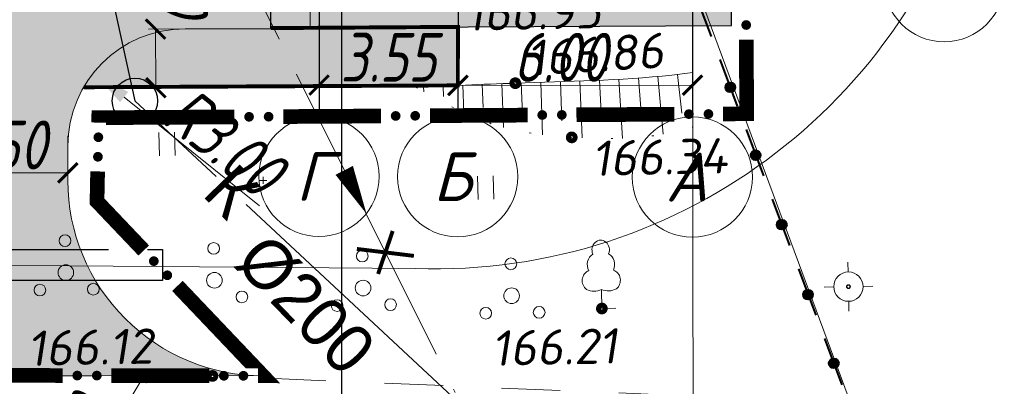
# Model space of a CAD drawing. Header units: millimetres. Extents: x 523431 to 527346, y -48565 to -47721.
# Tile 142 of 221: x 526042 to 526092, y -48417 to -48398. Entities that reach past the tile are written whole.
import ezdxf
from ezdxf import colors
from ezdxf.entities.mleader import LeaderData, LeaderLine
from ezdxf.enums import TextEntityAlignment as Align
from ezdxf.math import Vec2, Vec3

# ---------------------------------------------------------------- set-up
doc = ezdxf.new("R2010")
doc.units = ezdxf.units.MM
for name, pattern in [('DASHED', [19.049999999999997, 12.7, -6.35]), ('LU024', [3, 1.5, -1.5]), ('LU197', [9, 8, -1]), ('LUTT007', [1, 0, -1])]:
    doc.linetypes.add(name, pattern=pattern)
doc.layers.get('Defpoints').update_dxf_attribs({"color": 140})
for name, color, linetype, lineweight in [('02 План', 7, 'Continuous', 25), ('_ПР_КЛ_10', 10, 'ОПС_W2', 30), ('ELEKTROSET_', 6, 'LU1191', 9), ('KANALIZACIA', 1, 'LU197', 13), ('OTMETKI', 7, 'Continuous', 13), ('SWAZ_', 1, 'LU133', 9), ('TOPOGRAFIA', 7, 'Continuous', 13), ('ГП ГП', 10, 'ОПС_W2', 30), ('ГП Размеры', 10, 'ОПС_W2', 30), ('Пожарка', 1, 'Continuous', 40), ('электрика', 1, 'Continuous', 40)]:
    doc.layers.add(name, color=color, linetype=linetype, lineweight=lineweight)
for name, color, linetype in [('A_GRANIC', 7, 'Continuous'), ('ГП ОСИ', 7, 'Continuous'), ('ГП СЕТИ', 7, 'Continuous')]:
    doc.layers.add(name, color=color, linetype=linetype)
doc.styles.add('ESKD1', font='txt', dxfattribs={"width": 1.2, "oblique": 14.99430549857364})
doc.styles.add('SIMPLEX_K', font='txt')
doc.styles.add('Standard_k', font='simplex.shx', dxfattribs={"oblique": 10})
doc.styles.add('Мой', font='isocpeui.ttf', dxfattribs={"width": 0.8, "height": 1.25})
doc.styles.add('ОПС', font='arial.ttf')
doc.styles.add('СГЕНЕРИР_СТИЛЬ_1', font='times.ttf')
doc.linetypes.add('_KABEL500', pattern='A,7,[130,ltypeshp.shx,S=0.9,R=-45,X=0,Y=0.6363],1.5,[130,ltypeshp.shx,S=0.9,R=-45,X=0,Y=0.6363],1.5,[130,ltypeshp.shx,S=0.9,R=-45,X=0,Y=0.6363],5', length=15)
doc.linetypes.add('LU1191', pattern='A,1,-2,0.29,[131,ltypeshp01.shx,S=1.3,R=180,X=0.9229999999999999,Y=0.65],0.29,[131,ltypeshp01.shx,S=1.3,R=180,X=1.3,Y=0.65],5,[131,ltypeshp01.shx,S=1.3,R=0,X=-1.3,Y=-0.65],0.58,[131,ltypeshp01.shx,S=1.3,R=0,X=-1.3,Y=-0.65],-2,3', length=14.16)
doc.linetypes.add('LU133', pattern='A,6,[133,ltypeshp.shx,S=0.25,R=0,X=-3,Y=0],-2', length=8)
doc.linetypes.add('ОПС_W2', pattern='A,10,-0.5,["W2",ОПС,S=1,R=0,X=0,Y=-0.5],-2.5', length=13)
doc.dimstyles.new('мой', dxfattribs={"dimtxt": 1.25, "dimasz": 0.5, "dimexe": 0.18, "dimexo": 0.0625, "dimgap": 0.09, "dimtad": 1, "dimzin": 0, "dimdsep": 46, "dimtxsty": 'Мой', "dimblk": 'ARCHTICK', "dimcen": 0.09, "dimclrd": 5, "dimclre": 5, "dimclrt": 5, "dimadec": 0, "dimazin": 0, "dimtfac": 1, "dimtofl": 0, "dimtmove": 1, "dimatfit": 3, "dimfxl": 0, "dimtolj": 1, "dimtzin": 0, "dimlwd": 15, "dimlwe": 15, "dimarcsym": 0})

# ---------------------------------------------------------------- blocks, each defined once
blk = doc.blocks.new('Pk_blok')
at = {"color": 0, "linetype": 'Continuous', "lineweight": 13, "const_width": 0.25}
blk.add_lwpolyline([(-0.175, 0, 1), (0.175, 0, 1)], format="xyb", close=True, dxfattribs=at)
blk = doc.blocks.new('U388')
at = {"layer": 'TOPOGRAFIA'}
for p, q in [((0, 0.9806231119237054), (0, 0)), ((0, 0), (0.7200000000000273, 0.002031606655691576))]:
    blk.add_line(p, q, dxfattribs=at)
for centre, major_axis, ratio, start_param, end_param in [((0, 3.004683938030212), (4.160164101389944e-16, 0.4953160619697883), 0.9000000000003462, 4.281298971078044, 8.285071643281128), ((-0.1460103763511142, 2.251308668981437), (-4.133707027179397e-14, 0.617547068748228), 0.8999999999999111, 0.4847449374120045, 2.084744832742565), ((0.1460103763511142, 2.251308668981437), (4.128832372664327e-14, 0.6175470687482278), 0.8999999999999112, 4.19844047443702, 5.798440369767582), ((-0.4977695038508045, 1.437670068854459), (1.712278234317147e-12, 0.5307801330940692), 0.8999999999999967, 0.2804679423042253, 2.547920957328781), ((0.4977695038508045, 1.437670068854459), (-1.712874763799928e-12, 0.5307801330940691), 0.8999999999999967, 3.735264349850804, 6.00271736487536), ((-0.3662926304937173, 1.884971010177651), (1.42535125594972e-12, 0.991709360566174), 0.9000000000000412, 2.678506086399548, 3.564479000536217), ((0.3662926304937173, 1.884971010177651), (-1.427068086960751e-12, 0.9917093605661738), 0.9000000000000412, 2.718706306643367, 3.604679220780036)]:
    blk.add_ellipse(centre, major_axis=major_axis, ratio=ratio, start_param=start_param, end_param=end_param, dxfattribs=at)
blk = doc.blocks.new('U394')
for centre, radius in [((-0.007333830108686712, 1.633033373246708), 0.3), ((0, 0), 0.4), ((-1.344137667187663, -0.8689467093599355), 0.3), ((1.388695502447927, -0.8773993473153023), 0.3)]:
    blk.add_circle(centre, radius)
blk = doc.blocks.new('U401t')
at = {"layer": 'TOPOGRAFIA'}
for p, q in [((-0.4000000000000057, 0), (-0.4000000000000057, 1.199999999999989)), ((0.4000000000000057, 0), (0.4000000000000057, 1.199999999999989))]:
    blk.add_line(p, q, dxfattribs=at)
blk = doc.blocks.new('TSO_blok')
at = {"color": 0, "linetype": 'Continuous', "lineweight": 15}
for p, q in [((4.592273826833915e-17, 0.75), (7.653789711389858e-17, 1.25)), ((-0.75, 9.18454765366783e-17), (-1.25, 1.530757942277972e-16)), ((0.75, -1.836909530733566e-16), (1.25, -3.061515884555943e-16)), ((-1.377682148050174e-16, -0.75), (-2.296136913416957e-16, -1.25))]:
    blk.add_line(p, q, dxfattribs=at)
at = {"color": 0, "linetype": 'Continuous', "lineweight": 15, "const_width": 0.075}
blk.add_lwpolyline([(-0.0875, 0, 1), (0.0875, 0, 1)], format="xyb", close=True, dxfattribs=at)
at = {"color": 0, "linetype": 'Continuous', "lineweight": 15}
blk.add_circle((0, 0), 0.75, dxfattribs=at)
blk = doc.blocks.new('OSI_ZDAN')
at = {"layer": '_ПР_КЛ_10', "color": 0, "linetype": 'Continuous', "lineweight": 0}
blk.add_circle((0, 0), 3.2, dxfattribs=at)
at = {"layer": '_ПР_КЛ_10', "color": 0, "linetype": 'Continuous', "lineweight": 0, "style": 'ESKD1', "oblique": 14.99430549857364, "width": 1.2}
blk.add_attdef('NAME', text='', height=2.6, dxfattribs=at).set_placement((-0.3, 0), align=Align.MIDDLE_CENTER)
blk = doc.blocks.new('_ArchTick')
at = {"color": 0, "linetype": 'ByBlock', "const_width": 0.15}
blk.add_lwpolyline([(-0.5, -0.5), (0.5, 0.5)], dxfattribs=at)
blk = doc.blocks.new('*D57')
at = {"layer": 'Defpoints', "color": 0, "linetype": 'ByBlock', "transparency": 16777216}
for p in [(52.74472561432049, 20.21594233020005), (58.74474292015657, 20.22093118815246), (58.74555828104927, 19.24031006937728)]:
    blk.add_point(p, dxfattribs=at)
at = {"layer": 'ГП Размеры', "color": 5, "linetype": 'Continuous', "lineweight": 15, "transparency": 16777216}
for p, q in [((52.74477758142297, 20.15344235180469), (52.74569064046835, 19.05532127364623)), ((58.74479488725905, 20.1584312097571), (58.74570794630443, 19.06031013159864)), ((52.74554097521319, 19.23532121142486), (58.74555828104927, 19.24031006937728))]:
    blk.add_line(p, q, dxfattribs=at)
at = {"layer": 'ГП Размеры', "color": 5, "linetype": 'ByBlock', "lineweight": 15, "transparency": 16777216, "xscale": 0.5, "yscale": 0.5, "zscale": 0.5}
for p, rotation in [((52.74554097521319, 19.23532121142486), 180.0476399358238), ((58.74555828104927, 19.24031006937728), 0.04763993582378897)]:
    blk.add_blockref('_ArchTick', p, dxfattribs=dict(at, rotation=rotation))
at = {"layer": 'ГП Размеры', "color": 5, "linetype": 'ByBlock', "lineweight": 0, "transparency": 16777216, "insert": (55.36820315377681, 19.95250213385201), "char_height": 1.25, "attachment_point": 5, "rotation": 0.04763993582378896, "style": 'Мой'}
blk.add_mtext('\\A1;6.00', dxfattribs=at)
blk = doc.blocks.new('*D58')
at = {"layer": 'Defpoints', "color": 0, "linetype": 'ByBlock', "transparency": 16777216}
for p in [(49.19506362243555, 20.41662466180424), (52.74505843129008, 20.41055359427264), (49.19305461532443, 19.24187824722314)]:
    blk.add_point(p, dxfattribs=at)
at = {"layer": 'ГП Размеры', "color": 5, "linetype": 'Continuous', "lineweight": 15, "transparency": 16777216}
for p, q in [((49.1949567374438, 20.35412475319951), (49.19274678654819, 19.06187851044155)), ((52.74495154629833, 20.34805368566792), (52.74274159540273, 19.05580744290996)), ((52.74304942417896, 19.23580717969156), (49.19305461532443, 19.24187824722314))]:
    blk.add_line(p, q, dxfattribs=at)
at = {"layer": 'ГП Размеры', "color": 5, "linetype": 'ByBlock', "lineweight": 15, "transparency": 16777216, "xscale": 0.5, "yscale": 0.5, "zscale": 0.5}
for p, rotation in [((49.19305461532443, 19.24187824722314), 179.9020150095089), ((52.74304942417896, 19.23580717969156), 359.9020150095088)]:
    blk.add_blockref('_ArchTick', p, dxfattribs=dict(at, rotation=rotation))
at = {"layer": 'ГП Размеры', "color": 5, "linetype": 'ByBlock', "lineweight": 0, "transparency": 16777216, "insert": (50.96927478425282, 19.95384166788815), "char_height": 1.25, "attachment_point": 5, "rotation": 359.90201500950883, "style": 'Мой'}
blk.add_mtext('\\A1;3.55', dxfattribs=at)
blk = doc.blocks.new('*D59')
at = {"layer": 'Defpoints', "color": 0, "linetype": 'ByBlock', "transparency": 16777216}
for p in [(42.76583060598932, 18.00581616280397), (39.26583060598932, 17.60295186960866), (39.26583060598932, 16.99544472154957)]:
    blk.add_point(p, dxfattribs=at)
at = {"layer": 'ГП Размеры', "color": 5, "linetype": 'Continuous', "lineweight": 15, "transparency": 16777216}
for p, q in [((42.76583060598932, 17.94331616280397), (42.76583060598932, 16.81544472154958)), ((39.26583060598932, 17.54045186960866), (39.26583060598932, 16.81544472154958)), ((42.76583060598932, 16.99544472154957), (39.26583060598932, 16.99544472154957))]:
    blk.add_line(p, q, dxfattribs=at)
at = {"layer": 'ГП Размеры', "color": 5, "linetype": 'ByBlock', "lineweight": 15, "transparency": 16777216, "xscale": 0.5, "yscale": 0.5, "zscale": 0.5, "rotation": 180}
blk.add_blockref('_ArchTick', (39.26583060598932, 16.99544472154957), dxfattribs=at)
at = {"layer": 'ГП Размеры', "color": 5, "linetype": 'ByBlock', "lineweight": 15, "transparency": 16777216, "xscale": 0.5, "yscale": 0.5, "zscale": 0.5}
blk.add_blockref('_ArchTick', (42.76583060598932, 16.99544472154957), dxfattribs=at)
at = {"layer": 'ГП Размеры', "color": 5, "linetype": 'ByBlock', "lineweight": 0, "transparency": 16777216, "insert": (41.01583060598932, 17.71044472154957), "char_height": 1.25, "attachment_point": 5, "style": 'Мой'}
blk.add_mtext('\\A1;3.50', dxfattribs=at)
blk = doc.blocks.new('*D61')
at = {"layer": 'Defpoints', "color": 0, "linetype": 'ByBlock', "transparency": 16777216}
for p in [(45.01090994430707, 20.67407483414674), (47.42666287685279, 20.68562200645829), (47.43382866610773, 19.1864864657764)]:
    blk.add_point(p, dxfattribs=at)
at = {"layer": 'ГП Размеры', "color": 5, "linetype": 'Continuous', "lineweight": 15, "transparency": 16777216}
for p, q in [((47.36416359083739, 20.68532326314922), (44.8309120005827, 20.67321445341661)), ((45.01807573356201, 19.17493929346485), (45.01090994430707, 20.67407483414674)), ((47.37132938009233, 19.18618772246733), (44.83807778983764, 19.17407891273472))]:
    blk.add_line(p, q, dxfattribs=at)
at = {"layer": 'ГП Размеры', "color": 5, "linetype": 'ByBlock', "lineweight": 15, "transparency": 16777216, "xscale": 0.5, "yscale": 0.5, "zscale": 0.5}
for p, rotation in [((45.01090994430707, 20.67407483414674), 90.27386873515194), ((45.01807573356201, 19.17493929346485), 270.273868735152)]:
    blk.add_blockref('_ArchTick', p, dxfattribs=dict(at, rotation=rotation))
at = {"layer": 'ГП Размеры', "color": 5, "linetype": 'ByBlock', "lineweight": 0, "transparency": 16777216, "insert": (45.72583783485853, 22.11347769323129), "char_height": 1.25, "attachment_point": 5, "rotation": 270.27386873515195, "style": 'Мой'}
blk.add_mtext('\\A1;1.50', dxfattribs=at)
blk = doc.blocks.new('*U52')
at = {"layer": 'A_GRANIC', "linetype": 'Continuous', "lineweight": 0, "ltscale": 0.5}
for points in [[(213757.8246619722, 189765.4822148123, 1), (213757.8261820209, 189765.2322194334, 1)], [(213745.235071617, 189763.0098766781, 1), (213744.9850762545, 189763.0083539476, 1)], [(213745.7350623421, 189763.0129221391, 1), (213745.4850669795, 189763.0113994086, 1)], [(213748.9850020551, 189763.0327176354, 1), (213748.7350066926, 189763.031194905, 1)], [(213749.4849927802, 189763.0357630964, 1), (213749.2349974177, 189763.034240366, 1)], [(213752.7349324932, 189763.0555585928, 1), (213752.4849371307, 189763.0540358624, 1)], [(213753.2349232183, 189763.0586040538, 1), (213752.9849278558, 189763.0570813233, 1)], [(213756.4848629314, 189763.0783995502, 1), (213756.2348675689, 189763.0768768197, 1)], [(213756.9848536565, 189763.0814450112, 1), (213756.7348582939, 189763.0799222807, 1)], [(213741.2572264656, 189762.6107765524, 1), (213741.252015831, 189762.3608308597, 1)], [(213741.2468051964, 189762.110885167, 1), (213741.2415945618, 189761.8609394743, 1)], [(213742.5877499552, 189759.4076608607, 1), (213742.7600646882, 189759.2265320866, 1)], [(213742.9323794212, 189759.0454033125, 1), (213743.1046941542, 189758.8642745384, 1)], [(213740.840382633, 189756.3897816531, 1), (213740.5903829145, 189756.3901568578, 1)], [(213741.3403820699, 189756.3890312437, 1), (213741.0903823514, 189756.3894064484, 1)], [(213744.5903784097, 189756.3841535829, 1), (213744.3403786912, 189756.3845287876, 1)], [(213745.0903778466, 189756.3834031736, 1), (213744.8403781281, 189756.3837783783, 1)]]:
    blk.add_hatch(color=256, dxfattribs=at).paths.add_polyline_path(points, flags=0)
for points in [[(213757.8277020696, 189764.9822240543, 0.375, 0.375, 0), (213757.8392277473, 189763.0866490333, 0.375, 0.375, 0), (213757.2348490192, 189763.0829677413, 0, 0, 0)], [(213744.7350808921, 189763.0068312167, 0.375, 0.375, 0), (213741.2650424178, 189762.985695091, 0.375, 0.375, 0), (213741.2624371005, 189762.8607222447, 0, 0, 0)], [(213741.2363839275, 189761.6109937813, 0.375, 0.375, 0), (213741.2204138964, 189760.8449372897, 0.375, 0.375, 0), (213742.4154352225, 189759.5887896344, 0, 0, 0)], [(213743.2770088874, 189758.683145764, 0.375, 0.375, 0), (213745.4653774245, 189756.3828403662, 0.375, 0.375, 0), (213745.3403775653, 189756.3830279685, 0, 0, 0)]]:
    blk.add_lwpolyline(points, format="xyseb", dxfattribs=at)
at = {"layer": 'A_GRANIC', "linetype": 'Continuous', "lineweight": 0, "ltscale": 0.5, "const_width": 0.375}
for points in [[(213748.4850113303, 189763.0296721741), (213745.9850577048, 189763.0144448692)], [(213752.2349417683, 189763.0525131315), (213749.7349881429, 189763.0372858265)], [(213755.9848722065, 189763.0753540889), (213753.4849185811, 189763.0601267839)], [(213740.3403831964, 189756.3905320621), (213737.840386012, 189756.3942841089)], [(213744.0903789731, 189756.3849039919), (213741.5903817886, 189756.3886560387)]]:
    blk.add_lwpolyline(points, dxfattribs=at)
blk = doc.blocks.new('*D63')
at = {"layer": 'Defpoints', "color": 0, "linetype": 'ByBlock', "transparency": 16777216}
for p in [(43.42692094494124, 19.56202450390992), (45.76594441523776, 17.68346941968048)]:
    blk.add_point(p, dxfattribs=at)
at = {"layer": 'ГП Размеры', "color": 5, "linetype": 'Continuous', "lineweight": 15, "transparency": 16777216}
blk.add_line((47.67118535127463, 16.15330091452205), (44.20659543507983, 18.93583947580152), dxfattribs=at)
at = {"layer": 'ГП Размеры', "color": 5, "linetype": 'ByBlock', "transparency": 16777216}
blk.add_solid([(44.31095960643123, 19.06578522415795), (44.10223126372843, 18.80589372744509), (43.42692094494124, 19.56202450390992)], dxfattribs=at)
at = {"layer": 'ГП Размеры', "color": 5, "linetype": 'ByBlock', "lineweight": 0, "transparency": 16777216, "insert": (46.77644993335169, 17.78894494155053), "char_height": 1.25, "attachment_point": 5, "rotation": 321.23078168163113, "style": 'Мой'}
blk.add_mtext('\\A1;R3.00', dxfattribs=at)
blk = doc.blocks.new('*D66')
at = {"layer": 'Defpoints', "color": 0, "linetype": 'ByBlock', "transparency": 16777216}
for p in [(47.76583060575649, 16.80460858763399), (45.16217740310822, 12.53600342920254)]:
    blk.add_point(p, dxfattribs=at)
at = {"layer": 'ГП Размеры', "color": 5, "linetype": 'ByBlock', "lineweight": 15, "transparency": 16777216}
for p, q in [((47.76583060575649, 16.714608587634), (47.76583060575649, 16.894608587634)), ((47.67583060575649, 16.80460858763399), (47.8558306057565, 16.80460858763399))]:
    blk.add_line(p, q, dxfattribs=at)
at = {"layer": 'ГП Размеры', "color": 5, "linetype": 'Continuous', "lineweight": 15, "transparency": 16777216}
blk.add_line((42.32750915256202, 7.888656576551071), (44.64144676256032, 11.68228239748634), dxfattribs=at)
at = {"layer": 'ГП Размеры', "color": 5, "linetype": 'ByBlock', "transparency": 16777216}
blk.add_solid([(44.49915992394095, 11.76907083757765), (44.78373360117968, 11.59549395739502), (45.16217740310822, 12.53600342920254)], dxfattribs=at)
at = {"layer": 'ГП Размеры', "color": 5, "linetype": 'ByBlock', "lineweight": 0, "transparency": 16777216, "insert": (42.61370209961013, 9.730931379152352), "char_height": 1.25, "attachment_point": 5, "rotation": 58.61872580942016, "style": 'Мой'}
blk.add_mtext('\\A1;R5.00', dxfattribs=at)
blk = doc.blocks.new('_Oblique')
at = {"color": 0, "linetype": 'ByBlock', "lineweight": -2}
blk.add_line((-0.5, -0.5), (0.5, 0.5), dxfattribs=at)
blk = doc.blocks.new('A$C2A594F0D')
at = {"layer": 'ГП ГП', "linetype": 'ByBlock', "lineweight": 0}
h = blk.add_hatch(color=254, dxfattribs=at)
h.dxf.hatch_style = 1
h.paths.add_polyline_path([(59.7783785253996, 39.88815331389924), (47.98656562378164, 39.90831922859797), (47.95373064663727, 20.70840121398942), (59.74567442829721, 20.76476608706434)])
h.paths.add_polyline_path([(58.77666982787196, 38.88986493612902), (58.74737498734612, 21.76000569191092), (48.95545047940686, 21.7132008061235), (48.98485400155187, 38.90661053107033)], flags=16)
h = blk.add_hatch(color=253, dxfattribs=at)
h.dxf.hatch_style = 1
edge = h.paths.add_edge_path()
edge.add_line((48.96853774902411, 38.80290863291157), (36.96960808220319, 38.80075730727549))
edge.add_line((36.96960808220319, 38.80075730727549), (36.96746741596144, 28.02967814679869))
edge.add_line((36.96746741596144, 28.02967814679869), (39.26583060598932, 28.02967814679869))
edge.add_line((39.26583060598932, 28.02967814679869), (39.26583060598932, 23.52967814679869))
edge.add_line((39.26583060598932, 23.52967814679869), (35.76583060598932, 23.52967814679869))
edge.add_line((35.76583060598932, 23.52967814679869), (35.76583060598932, 20.68170593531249))
edge.add_line((35.76583060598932, 20.68170593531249), (36.26541407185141, 20.68179403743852))
edge.add_arc((36.26594312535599, 17.68179408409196), 2.999999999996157, -0.007437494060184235, 90.01010417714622, ccw=False)
edge.add_line((39.26594310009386, 17.68140465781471), (39.26583060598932, 16.81479052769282))
edge.add_arc((34.26583060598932, 16.81479052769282), 5, -89.95142051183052, 0, ccw=False)
edge.add_line((34.27006996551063, 11.81479232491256), (47.76658100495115, 11.80460864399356))
edge.add_arc((47.76583060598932, 16.80460858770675), 5.000000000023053, 180.0000000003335, 270.008598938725, ccw=False)
edge.add_line((42.76583060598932, 16.80460858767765), (42.76594444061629, 17.68385782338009))
edge.add_arc((45.76594441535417, 17.68346941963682), 2.999999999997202, 90.01010417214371, 179.9925820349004, ccw=False)
edge.add_line((45.76541536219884, 20.68346937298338), (48.96493673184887, 20.68385726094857))
edge.add_line((48.96493673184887, 20.68385726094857), (48.96853774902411, 38.80290863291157))
h = blk.add_hatch(color=252, dxfattribs=at)
h.dxf.hatch_style = 1
h.paths.add_polyline_path([(52.74141522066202, 19.23417855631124), (52.74560697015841, 20.73130613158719), (48.9649412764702, 20.70672402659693), (48.96493673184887, 20.68385726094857), (45.76558071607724, 20.68346939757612, 0.2676187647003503), (43.16953787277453, 19.18635766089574)])
at = {"layer": '_ПР_КЛ_10', "linetype": 'ByBlock', "lineweight": 0, "const_width": 0.1, "flags": 128}
for points in [[(51.07663212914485, 15.51149667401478), (50.70232483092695, 14.41118061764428)], [(50.15969256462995, 15.05002047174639), (51.61926439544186, 14.87265681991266)]]:
    blk.add_lwpolyline(points, dxfattribs=at)
at = {"layer": 'ELEKTROSET_', "flags": 128}
blk.add_lwpolyline([(0.03686568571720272, 14.12602148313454), (11.86547395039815, 14.8598069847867), (51.66115429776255, 14.54921252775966, 0.3597034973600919), (66.10359062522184, 25.65898262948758), (66.14668439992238, 36.43898006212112), (65.94651652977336, 45.09638266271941)], format="xyb", dxfattribs=at)
at = {"layer": 'KANALIZACIA'}
blk.add_line((40.59437843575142, 35.63425500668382), (52.67428466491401, 11.37738620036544), dxfattribs=at)
at = {"layer": 'KANALIZACIA', "linetype": 'Continuous'}
blk.add_lwpolyline([(49.83603326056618, 17.06029987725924, 0.50000486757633, 0, 0), (50.40630899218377, 15.94795280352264, 0, 0, 0), (49.79041120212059, 17.14928764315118, 0, 0, 0)], format="xyseb", dxfattribs=at)
at = {"layer": 'SWAZ_', "linetype": 'LU133'}
blk.add_line((66.62918304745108, 0.7404902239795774), (58.82929274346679, 21.79040778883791), dxfattribs=at)
at = {"layer": 'TOPOGRAFIA'}
for p, q in [((57.36326466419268, 19.42375038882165), (57.4376877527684, 18.42651387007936)), ((57.8615943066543, 19.46455970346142), (57.99699106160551, 17.98315092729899)), ((58.35900820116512, 19.51530039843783), (58.47035791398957, 18.52150931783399)), ((51.86816515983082, 19.19644613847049), (51.87373745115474, 19.06955057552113)), ((52.36769527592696, 19.21823119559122), (52.37922807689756, 18.94858461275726)), ((52.86724971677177, 19.23944661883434), (52.89650631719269, 18.53663284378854)), ((53.3668445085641, 19.25968901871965), (53.38983918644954, 18.66811087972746)), ((53.8664930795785, 19.27855571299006), (53.90684794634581, 18.16109160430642)), ((54.36620521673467, 19.29565511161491), (54.39294932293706, 18.49730282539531)), ((54.86596475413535, 19.31131880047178), (54.90732134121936, 17.97230335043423)), ((55.36572153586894, 19.32707190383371), (55.40004502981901, 18.3276513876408)), ((55.86542014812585, 19.34455074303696), (55.92041321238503, 17.88977680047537)), ((56.36498891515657, 19.36539394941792), (56.41278227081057, 18.3665269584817)), ((56.86432231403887, 19.39124464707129), (56.95187907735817, 17.87911600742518))]:
    blk.add_line(p, q, dxfattribs=at)
blk.add_lwpolyline([(58.76375612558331, 3.918637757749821), (58.74903553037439, 21.67252256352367)], dxfattribs=at)
at = {"layer": 'TOPOGRAFIA', "linetype": 'LU024', "flags": 128}
blk.add_lwpolyline([(58.35931849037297, 11.30276550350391), (46.4664983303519, 11.80131470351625), (28.30226601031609, 11.81332110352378), (6.078748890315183, 11.94222062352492)], dxfattribs=at)
at = {"layer": 'TOPOGRAFIA', "linetype": 'Continuous'}
blk.add_open_spline([(58.75078484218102, 19.56275182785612), (58.57270707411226, 19.539796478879), (57.06867221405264, 19.36112878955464), (54.6961637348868, 19.32082816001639), (52.51224557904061, 19.22477791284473), (51.66309462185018, 19.18743166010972)], degree=3, knots=[2.604102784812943, 2.604102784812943, 2.604102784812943, 2.604102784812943, 3.14323046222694, 7.152774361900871, 9.703562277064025, 9.703562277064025, 9.703562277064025, 9.703562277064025], dxfattribs=at)
at = {"layer": 'TOPOGRAFIA', "linetype": 'LUTT007', "lineweight": 20}
blk.add_open_spline([(51.66309462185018, 19.18743166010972), (52.32750848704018, 18.81495400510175), (53.57509109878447, 18.11554559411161), (56.00023721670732, 17.8268198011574), (57.79371189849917, 17.85414674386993), (58.75194004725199, 18.16950805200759)], degree=3, knots=[0, 0, 0, 0, 2.25557942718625, 4.235344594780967, 7.307954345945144, 7.307954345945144, 7.307954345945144, 7.307954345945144], dxfattribs=at)
at = {"layer": 'ГП ГП', "color": 1, "linetype": 'Continuous', "flags": 128}
blk.add_lwpolyline([(59.7783785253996, 39.88815331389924), (47.98656562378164, 39.90831922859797), (47.95373064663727, 20.70840121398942), (59.74567442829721, 20.76476608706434)], close=True, dxfattribs=at)
at = {"layer": 'ГП ГП', "linetype": 'ByBlock', "lineweight": 0, "flags": 128}
blk.add_lwpolyline([(48.96853774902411, 38.80290863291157), (36.96960808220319, 38.80075730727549), (36.96746741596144, 28.02967814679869), (39.26583060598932, 28.02967814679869), (39.26583060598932, 23.52967814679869), (35.76583060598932, 23.52967814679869), (35.76583060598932, 20.68170593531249), (36.26541407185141, 20.68179403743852, -0.4143032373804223), (39.26594310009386, 17.68140465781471), (39.26583060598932, 16.81479052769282, -0.4139652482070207), (34.27006996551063, 11.81479232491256), (47.76658100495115, 11.80460864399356, -0.4142575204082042), (42.76583060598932, 16.80460858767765), (42.76594444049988, 17.68385782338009, -0.4141239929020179), (45.76541536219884, 20.68346937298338), (48.96493673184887, 20.68385726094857)], format="xyb", close=True, dxfattribs=at)
at = {"layer": 'ГП ГП', "linetype": 'ByBlock', "lineweight": 0, "const_width": 0.1, "flags": 128}
blk.add_lwpolyline([(43.16953787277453, 19.18635766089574), (52.74141522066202, 19.23417855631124), (52.74560697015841, 20.73130613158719), (47.96493998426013, 20.70022196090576)], dxfattribs=at)
at = {"layer": 'ГП ОСИ', "color": 5, "linetype": 'Continuous', "lineweight": 30, "ltscale": 0.4807692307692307}
for p, q in [((49.22813640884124, 39.75559919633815), (49.1916904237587, 18.44418110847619)), ((52.77808542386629, 39.72275074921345), (52.74168523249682, 18.4381100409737)), ((58.77799925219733, 39.66723224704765), (58.74167645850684, 18.42784908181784))]:
    blk.add_line(p, q, dxfattribs=at)
at = {"layer": 'ГП ОСИ', "color": 5, "linetype": 'Continuous', "lineweight": 0, "ltscale": 0.4807692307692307}
for p, q in [((52.77808542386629, 39.72275074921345), (52.74168523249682, 18.4381100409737)), ((49.22098526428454, 35.57404035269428), (49.1916904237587, 18.44418110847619))]:
    blk.add_line(p, q, dxfattribs=at)
at = {"layer": 'ГП СЕТИ', "color": 25}
for p, q in [((43.21315115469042, 24.59729557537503), (44.48150321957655, 18.83968854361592)), ((44.48150321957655, 18.83968854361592), (46.55689414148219, 16.90380808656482)), ((47.32887311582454, 16.18372253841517), (52.84145393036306, 11.04170454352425))]:
    blk.add_line(p, q, dxfattribs=at)
at = {"layer": 'ГП СЕТИ', "linetype": 'ByBlock', "lineweight": 0}
blk.add_lwpolyline([(48.96853774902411, 38.80290863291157), (36.96960808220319, 38.80075730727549), (36.96746741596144, 28.02967814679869), (39.26583060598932, 28.02967814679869), (39.26583060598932, 23.52967814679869), (35.76583060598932, 23.52967814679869), (35.76583060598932, 20.68170593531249), (36.26541407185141, 20.68179403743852, -0.4143032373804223), (39.26594310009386, 17.68140465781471), (39.26583060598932, 16.81479052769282, -0.4139652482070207), (34.27006996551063, 11.81479232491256), (47.76658100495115, 11.80460864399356, -0.4142575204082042), (42.76583060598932, 16.80460858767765), (42.76594444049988, 17.68385782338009, -0.4141239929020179), (45.76541536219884, 20.68346937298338), (48.96493673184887, 20.68385726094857)], format="xyb", close=True, dxfattribs=at)
at = {"layer": 'ГП СЕТИ', "linetype": 'LU197', "lineweight": 30}
blk.add_lwpolyline([(35.80413663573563, 15.03857990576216), (45.18619765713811, 15.03857990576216), (45.18619765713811, 14.23939091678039), (35.80413663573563, 14.23939091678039)], close=True, dxfattribs=at)
at = {"layer": 'ГП СЕТИ', "color": 25}
blk.add_circle((44.48150321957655, 18.83968854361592), 0.58, dxfattribs=at)
at = {"layer": 'A_GRANIC', "linetype": 'ByBlock', "lineweight": 0}
blk.add_blockref('*U52', (-213697.7078426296, -189744.5782248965), dxfattribs=at)
at = {"layer": 'OTMETKI', "linetype": 'Continuous', "xscale": 0.50000486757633, "yscale": 0.50000486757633, "zscale": 0.50000486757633, "rotation": 1.173488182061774}
for p in [(54.21182101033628, 19.29057946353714), (55.655517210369, 17.90484166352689), (56.4263701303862, 13.52566734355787), (46.4664983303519, 11.80131470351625)]:
    blk.add_blockref('Pk_blok', p, dxfattribs=at)
at = {"layer": 'TOPOGRAFIA', "xscale": 0.50000486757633, "yscale": 0.50000486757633, "zscale": 0.50000486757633, "rotation": 1.173488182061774}
for name, p in [('U401t', (45.30923793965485, 17.43321762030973)), ('U401t', (53.46111879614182, 16.3157577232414)), ('U394', (42.71499412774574, 14.4449448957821)), ('U394', (46.51632892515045, 14.24763072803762)), ('U388', (56.4263701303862, 13.52566734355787)), ('U394', (50.31766372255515, 14.05031656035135)), ('U394', (54.11899852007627, 13.85300239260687))]:
    blk.add_blockref(name, p, dxfattribs=at)
at = {"layer": 'TOPOGRAFIA', "linetype": 'Continuous', "xscale": 0.50000486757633, "yscale": 0.50000486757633, "zscale": 0.50000486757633, "rotation": 1.173488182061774}
blk.add_blockref('TSO_blok', (62.73347152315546, 14.08550998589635), dxfattribs=at)
at = {"layer": 'ГП ОСИ', "color": 5, "linetype": 'ByBlock', "lineweight": 30, "xscale": 0.4807692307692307, "yscale": 0.4807692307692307, "zscale": 0.4807692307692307}
blk.add_blockref('OSI_ZDAN', (65.18194642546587, 21.88737299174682), dxfattribs=at).add_auto_attribs({'NAME': '1'})
at = {"layer": 'ГП ОСИ', "color": 5, "linetype": 'Continuous', "lineweight": 30, "ltscale": 0.4807692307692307, "xscale": 0.4807692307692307, "yscale": 0.4807692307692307, "zscale": 0.4807692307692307}
for p, values in [((49.18905940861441, 16.90572181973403), {'NAME': 'Г'}), ((58.73904544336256, 16.88938979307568), {'NAME': 'А'})]:
    blk.add_blockref('OSI_ZDAN', p, dxfattribs=at).add_auto_attribs(values)
at = {"layer": 'ГП ОСИ', "color": 5, "linetype": 'ByBlock', "lineweight": 0, "xscale": 0.4807692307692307, "yscale": 0.4807692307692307, "zscale": 0.4807692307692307}
blk.add_blockref('OSI_ZDAN', (52.73905421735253, 16.89965075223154), dxfattribs=at).add_auto_attribs({'NAME': 'Б'})
at = {"layer": 'OTMETKI', "style": 'Standard_k', "oblique": 10}
for s, rotation, p in [('166.95', 1.173488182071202, (52.926284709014, 21.52918527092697)), ('166.86', 3.385578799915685, (54.49207365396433, 20.37903389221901)), ('166.34', 1.173488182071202, (56.15746521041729, 17.8151016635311)), ('166.12', 1.173488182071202, (41.72088599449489, 12.95422115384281)), ('166.21', 1.173488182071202, (53.59437785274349, 12.95754257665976))]:
    blk.add_text(s, height=0.9000087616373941, rotation=rotation, dxfattribs=at).set_placement(p, align=Align.TOP_LEFT)
at = {"layer": 'ГП СЕТИ', "color": 25, "style": 'SIMPLEX_K'}
for s, p in [('К', (46.1695475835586, 16.44191918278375)), ('%%C200', (46.99073428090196, 14.67451449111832))]:
    blk.add_text(s, height=1.25, rotation=314, dxfattribs=at).set_placement(p)
at = {"layer": 'ГП Размеры', "linetype": 'ByBlock', "lineweight": 0}
for base, p1, p2, angle, picture, middle in [((45.01090994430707, 20.67407483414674), (47.43382866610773, 19.1864864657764), (47.42666287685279, 20.68562200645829), 90.27386873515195, '*D61', (45.01084600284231, 22.1100600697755)), ((49.19305461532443, 19.24187824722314), (52.74505843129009, 20.41055359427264), (49.19506362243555, 20.41662466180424), 179.9020150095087, '*D58', (50.96805201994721, 19.23884271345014)), ((58.74555828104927, 19.24031006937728), (52.74472561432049, 20.21594233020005), (58.74474292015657, 20.22093118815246), 0.0476399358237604, '*D57', (55.36879765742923, 19.23750238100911))]:
    dim = blk.add_linear_dim(base=base, p1=p1, p2=p2, angle=angle, dimstyle='мой', dxfattribs=at)
    dim.commit()
    dim.dimension.update_dxf_attribs({"geometry": picture, "text_midpoint": middle, "dimtype": 161})
dim = blk.add_radius_dim(center=(45.76594441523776, 17.68346941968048), mpoint=(43.42692094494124, 19.56202450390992), dimstyle='мой', override={"dimasz": 1, "dimsah": 1}, dxfattribs=at)
dim.commit()
dim.dimension.update_dxf_attribs({"geometry": '*D63', "text_midpoint": (46.32872763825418, 17.23147768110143), "dimtype": 164})
dim = blk.add_linear_dim(base=(39.26583060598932, 16.99544472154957), p1=(42.76583060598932, 18.00581616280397), p2=(39.26583060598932, 17.60295186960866), dimstyle='мой', dxfattribs=at)
dim.commit()
dim.dimension.update_dxf_attribs({"geometry": '*D59', "text_midpoint": (41.01583060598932, 17.71044472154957)})
dim = blk.add_radius_dim(center=(47.76583060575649, 16.80460858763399), mpoint=(45.16217740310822, 12.53600342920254), dimstyle='мой', override={"dimasz": 1, "dimsah": 1}, dxfattribs=at)
dim.commit()
dim.dimension.update_dxf_attribs({"geometry": '*D66', "text_midpoint": (42.61370209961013, 9.730931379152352)})

msp = doc.modelspace()

# ---------------------------------------------------------------- hatches: boundary and pattern name
at = {"layer": 'Пожарка', "linetype": '_KABEL500'}
h = msp.add_hatch(color=256, dxfattribs=at)
h.dxf.hatch_style = 1
edge = h.paths.add_edge_path()
edge.add_arc((526078.4137927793, -48401.42763301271), 0.25, 0, 360)
h = msp.add_hatch(color=256, dxfattribs=at)
h.dxf.hatch_style = 1
edge = h.paths.add_edge_path()
edge.add_arc((526079.7141730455, -48404.89428776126), 0.25, 0, 360)
h = msp.add_hatch(color=256, dxfattribs=at)
h.dxf.hatch_style = 1
edge = h.paths.add_edge_path()
edge.add_arc((526081.0479492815, -48408.44997208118), 0.25, 0, 360)
h = msp.add_hatch(color=256, dxfattribs=at)
h.dxf.hatch_style = 1
edge = h.paths.add_edge_path()
edge.add_arc((526082.3899049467, -48412.02746175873), 0.25, 0, 360)
h = msp.add_hatch(color=256, dxfattribs=at)
h.dxf.hatch_style = 1
edge = h.paths.add_edge_path()
edge.add_arc((526083.7085470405, -48415.54280030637), 0.25, 0, 360)

# ---------------------------------------------------------------- linework, layer by layer
at = {"layer": 'Пожарка', "linetype": 'DASHED', "ltscale": 0.2}
msp.add_lwpolyline([(526076.5419914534, -48396.43763960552), (526092.2491869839, -48438.31110184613)], dxfattribs=at)
at = {"layer": 'Пожарка', "linetype": '_KABEL500'}
for centre in [(526078.4137927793, -48401.42763301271), (526079.7141730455, -48404.89428776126), (526081.0479492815, -48408.44997208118), (526082.3899049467, -48412.02746175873), (526083.7085470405, -48415.54280030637)]:
    msp.add_circle(centre, 0.25, dxfattribs=at)

# ---------------------------------------------------------------- block references
at = {"layer": '02 План', "ltscale": 0.15, "xscale": 2, "yscale": 2, "zscale": 2}
msp.add_blockref('A$C2A594F0D', (525958.990820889, -48439.79208229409), dxfattribs=at)

# ---------------------------------------------------------------- next in the draw order: leaders
at = {"layer": 'электрика', "color": 7, "lineweight": 0, "ltscale": 10}
ml = msp.add_multileader_mtext('Standard', dxfattribs=at)
ml.set_content('{\\fArial|b0|i0|c204|p34;\\W0.8;ПРППМ 2х1.2\\PТППэп 5х2х0.5\\Pпо стене в трубе винипластовой }', color=7, style='СГЕНЕРИР_СТИЛЬ_1')
ml.set_leader_properties()
ml.set_arrow_properties(name='OBLIQUE')
ml.build(insert=Vec2(0, 0))
ml.multileader.update_dxf_attribs({"text_left_attachment_type": 6, "text_right_attachment_type": 6, "arrow_head_size": 2})
ctx = ml.context
ctx.base_point, ctx.char_height, ctx.arrow_head_size, ctx.landing_gap_size, ctx.plane_origin = Vec3(526013.0107809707, -48455.22622263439), 2.5, 2, 0.02, Vec3(526019.8425188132, -48428.07957288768)
ctx.left_attachment, ctx.right_attachment, ctx.text_align_type = 6, 6, 2
notes = []
notes.append((ctx, [(1, (1, 1, 0), (526058.5234527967, -48455.22622263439), (-1, 0), 3.800093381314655, [(0, [(526058.5234527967, -48394.69325007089)], 0, [])])]))
ctx.mtext.insert, ctx.mtext.width, ctx.mtext.defined_height, ctx.mtext.alignment, ctx.mtext.flow_direction = Vec3(526054.7033594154, -48451.99122945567), 3.200995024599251e-12, 6.708903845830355, 3, 5
ctx.mtext.has_bg_fill, ctx.mtext.bg_color, ctx.mtext.bg_scale_factor, ctx.mtext.bg_transparency, ctx.mtext.use_window_bg_color = 1, -1027028792, 1.5, 0, 1
for ctx, leaders in notes:
    for number, flags, end, landing, length, lines in leaders:
        leader = LeaderData()
        leader.index, (leader.has_last_leader_line, leader.has_dogleg_vector, leader.attachment_direction) = number, flags
        leader.last_leader_point, leader.dogleg_vector, leader.dogleg_length = Vec3(end), Vec3(landing), length
        for number, points, colour, breaks in lines:
            line = LeaderLine()
            line.index, line.vertices, line.color, line.breaks = number, Vec3.list(points), colors.encode_raw_color(colour), breaks
            leader.lines.append(line)
        ctx.leaders.append(leader)

doc.saveas('drawing.dxf')
